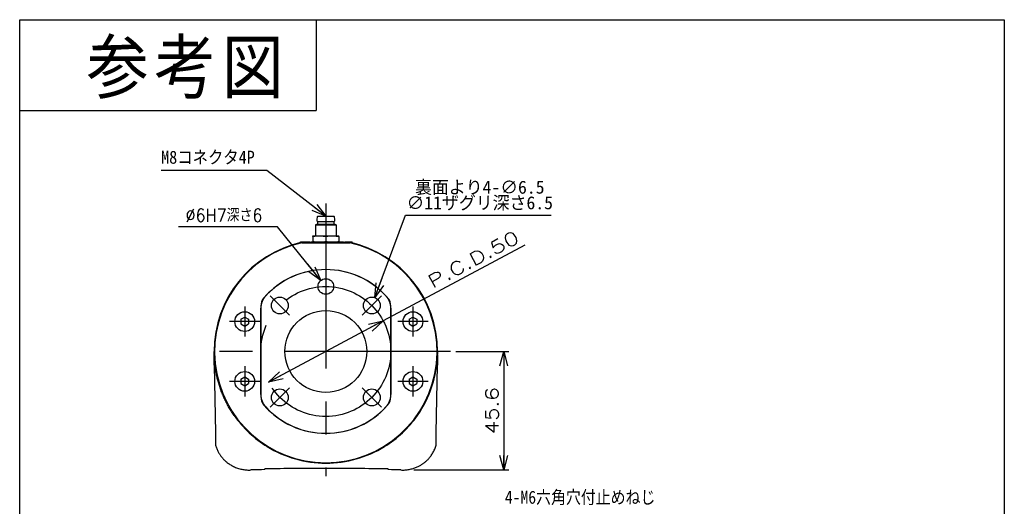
# Model space of a CAD drawing. Extents: x 0 to 189, y 0 to 277.
# Tile 3 of 3: x 0 to 189, y 183 to 277. Entities that reach past the tile are written whole.
import ezdxf

# ---------------------------------------------------------------- set-up
doc = ezdxf.new("R2010")
doc.units = 0
doc.linetypes.add('CENTER', pattern=[50.8, 31.75, -6.35, 6.35, -6.35])
doc.linetypes.add('NON_PLOTING', pattern=[0])
doc.layers.get('0').update_dxf_attribs({"linetype": 'CONTINUOUS'})
doc.layers.get('DEFPOINTS').update_dxf_attribs({"linetype": 'CONTINUOUS'})
doc.layers.add('LY_3', color=254, linetype='CONTINUOUS')
doc.styles.add('MX_DIMTXSTY_2', font='txt.sh', dxfattribs={"width": 1.2, "bigfont": 'extfont'})
doc.styles.add('MX_DIMTXSTY_5', font='txt.sh', dxfattribs={"width": 0.9, "bigfont": 'extfont'})
doc.styles.add('MX_DIMTXSTY_6', font='txt.sh', dxfattribs={"width": 1.35, "bigfont": 'extfont'})
doc.styles.add('MX_NOTE_STANDARD', font='txt.sh', dxfattribs={"bigfont": 'extfont'})
doc.dimstyles.new('MX_DIMSTYLE_外形図', dxfattribs={"dimtxt": 2.5, "dimasz": 2.5, "dimexe": 1, "dimexo": 1, "dimgap": 1, "dimtad": 1, "dimlfac": 2, "dimdsep": 46, "dimtxsty": 'MX_NOTE_STANDARD', "dimblk1": 'OPEN30', "dimblk2": 'OPEN30', "dimsah": 1, "dimcen": 2.5, "dimadec": 0, "dimazin": 0, "dimtfac": 1, "dimtmove": 0, "dimatfit": 3, "dimldrblk": 'OPEN30', "dimfxl": 1, "dimtzin": 0, "dimarcsym": 0})
doc.dimstyles.new('MXDIMSTYLE', dxfattribs={"dimtxt": 2.5, "dimasz": 2.5, "dimexe": 1, "dimexo": 1, "dimgap": 1, "dimtad": 1, "dimdsep": 46, "dimtxsty": 'MX_NOTE_STANDARD', "dimblk1": 'OPEN30', "dimblk2": 'OPEN30', "dimsah": 1, "dimcen": 2.5, "dimadec": 0, "dimazin": 0, "dimtfac": 1, "dimtmove": 0, "dimatfit": 3, "dimldrblk": 'OPEN30', "dimfxl": 1, "dimtzin": 0, "dimarcsym": 0})

# ---------------------------------------------------------------- blocks, each defined once
blk = doc.blocks.new('_OPEN30')
at = {"color": 0, "linetype": 'ByBlock', "lineweight": -2}
for p, q in [((-1, 0.267949), (0, 0)), ((0, 0), (-1, -0.267949)), ((0, 0), (-1, 0))]:
    blk.add_line(p, q, dxfattribs=at)
blk = doc.blocks.new('*D8')
at = {"color": 22, "linetype": 'CONTINUOUS'}
for p, q in [((49.563353, 236.738985), (30.53801, 236.738985)), ((57.928851, 226.451774), (49.563353, 236.738985)), ((57.928851, 226.451774), (55.405183, 229.555176))]:
    blk.add_line(p, q, dxfattribs=at)
at = {"layer": 'DEFPOINTS', "color": 0, "linetype": 'CONTINUOUS'}
for p in [(57.928851, 226.451774), (59.821601, 224.124223)]:
    blk.add_point(p, dxfattribs=at)
at = {"color": 22, "linetype": 'CONTINUOUS', "xscale": 2.77, "yscale": 2.77, "zscale": 2.77, "rotation": 309.117802}
blk.add_blockref('_OPEN30', (57.928851, 226.451774), dxfattribs=at)
at = {"color": 22, "linetype": 'CONTINUOUS', "insert": (39.28801, 238.988985), "char_height": 2.5, "attachment_point": 5, "line_spacing_factor": 0.72, "style": 'MX_DIMTXSTY_5'}
blk.add_mtext('\\A1;∅6H7深さ6', dxfattribs=at)
blk = doc.blocks.new('_NONE')
at = {"color": 0, "linetype": 'ByBlock', "lineweight": -2}
blk.add_circle((0, 0), 0.25, dxfattribs=at)
blk = doc.blocks.new('*D10')
at = {"color": 22, "linetype": 'CONTINUOUS'}
for p, q in [((68.283376, 223.14884), (74.216986, 239.011756)), ((74.216986, 239.011756), (102.232525, 239.011756)), ((68.283376, 223.14884), (69.684767, 226.895319))]:
    blk.add_line(p, q, dxfattribs=at)
at = {"layer": 'DEFPOINTS', "color": 0, "linetype": 'CONTINUOUS'}
for p in [(68.283376, 223.14884), (67.144746, 220.104826)]:
    blk.add_point(p, dxfattribs=at)
at = {"color": 22, "linetype": 'CONTINUOUS', "xscale": 2.77, "yscale": 2.77, "zscale": 2.77, "rotation": 249.491415}
blk.add_blockref('_OPEN30', (68.283376, 223.14884), dxfattribs=at)
at = {"color": 22, "linetype": 'CONTINUOUS', "insert": (88.482525, 242.761756), "char_height": 2.5, "attachment_point": 5, "line_spacing_factor": 0.72}
blk.add_mtext('\\A1;裏面より4-∅6.5\\P∅11ザグリ深さ6.5', dxfattribs=at)
blk = doc.blocks.new('*D11')
at = {"color": 22, "linetype": 'CONTINUOUS'}
for p, q in [((97.156013, 233.239937), (69.900291, 218.678257)), ((69.900291, 218.678257), (47.849971, 206.897621))]:
    blk.add_line(p, q, dxfattribs=at)
at = {"layer": 'DEFPOINTS', "color": 0, "linetype": 'CONTINUOUS'}
for p in [(69.900291, 218.678257), (47.849971, 206.897621)]:
    blk.add_point(p, dxfattribs=at)
at = {"color": 22, "linetype": 'CONTINUOUS', "xscale": 2.77, "yscale": 2.77, "zscale": 2.77}
for p, rotation in [((69.900291, 218.678257), 28.11387), ((47.849971, 206.897621), 208.11387)]:
    blk.add_blockref('_OPEN30', p, dxfattribs=dict(at, rotation=rotation))
at = {"color": 22, "linetype": 'CONTINUOUS', "insert": (87.275628, 230.512212), "char_height": 2.5, "attachment_point": 5, "rotation": 28.11384438, "line_spacing_factor": 0.72, "style": 'MX_DIMTXSTY_6'}
blk.add_mtext('\\A1;P.C.D.50', dxfattribs=at)
blk = doc.blocks.new('*D12')
at = {"color": 22, "linetype": 'CONTINUOUS'}
for p, q in [((83.875466, 212.788333), (94.084284, 212.788333)), ((93.084284, 212.788333), (93.084284, 189.988333)), ((75.809162, 189.988333), (94.084284, 189.988333))]:
    blk.add_line(p, q, dxfattribs=at)
at = {"layer": 'DEFPOINTS', "color": 0, "linetype": 'CONTINUOUS'}
for p in [(82.875466, 212.788333), (74.809162, 189.988333), (93.084284, 189.988333)]:
    blk.add_point(p, dxfattribs=at)
at = {"color": 22, "linetype": 'CONTINUOUS', "xscale": 2.77, "yscale": 2.77, "zscale": 2.77}
for p, rotation in [((93.084284, 212.788333), 90), ((93.084284, 189.988333), 270)]:
    blk.add_blockref('_OPEN30', p, dxfattribs=dict(at, rotation=rotation))
at = {"color": 22, "linetype": 'CONTINUOUS', "insert": (90.834284, 201.388333), "char_height": 2.5, "attachment_point": 5, "rotation": 90, "line_spacing_factor": 0.72, "style": 'MX_DIMTXSTY_2'}
blk.add_mtext('\\A1;45.6', dxfattribs=at)

msp = doc.modelspace()

# ---------------------------------------------------------------- linework, layer by layer
at = {"color": 150, "linetype": 'CONTINUOUS'}
for p in [(57, 276.625), (0, 259.125)]:
    msp.add_line(p, (57, 259.125), dxfattribs=at)
at = {"color": 7, "linetype": 'CENTER'}
for p, q in [((58.8751, 241.288), (58.8751, 188.788)), ((51.8925, 219.7707), (48.1802, 223.483)), ((65.8578, 219.7704), (69.5701, 223.4827)), ((43.2752, 221.438), (43.2752, 215.638)), ((75.6252, 221.438), (75.6252, 215.638)), ((46.1752, 218.538), (40.3752, 218.538)), ((78.5252, 218.538), (72.7252, 218.538)), ((82.8755, 212.7883), (34.8748, 212.7883)), ((43.2752, 209.938), (43.2752, 204.138)), ((75.6252, 209.938), (75.6252, 204.138)), ((46.1752, 207.038), (40.3752, 207.038)), ((78.5252, 207.038), (72.7252, 207.038)), ((48.1803, 202.0927), (51.8927, 205.8051)), ((65.8579, 205.8054), (69.5702, 202.0931))]:
    msp.add_line(p, q, dxfattribs=at)
at = {"color": 254, "linetype": 'CONTINUOUS'}
for p, q in [((57.2368, 238.7038), (57.1502, 238.163)), ((57.3355, 238.788), (60.415, 238.788)), ((60.6007, 238.1597), (60.5137, 238.7038)), ((56.8735, 237.121), (57.1627, 237.288)), ((56.8753, 237.122), (56.8753, 235.038)), ((56.8753, 237.122), (60.277, 237.122)), ((57.1496, 237.9138), (57.1502, 237.913)), ((57.1502, 238.1645), (57.1502, 237.9115)), ((57.1502, 237.913), (57.2502, 237.788)), ((57.1627, 237.288), (60.0755, 237.288)), ((57.2502, 237.791), (57.2502, 237.288)), ((57.2502, 237.788), (60.0142, 237.788)), ((60.0733, 237.788), (60.0142, 237.788)), ((60.0733, 237.788), (60.5002, 237.788)), ((60.0755, 237.288), (60.5877, 237.288)), ((60.3498, 237.122), (60.277, 237.122)), ((60.3498, 237.122), (60.8752, 237.122)), ((60.4996, 237.7872), (60.6008, 237.9138)), ((60.5002, 237.288), (60.5002, 237.788)), ((60.5877, 237.288), (60.8752, 237.122)), ((60.6002, 238.163), (60.6002, 238.1646)), ((60.6002, 237.913), (60.6002, 238.163)), ((60.6002, 237.9115), (60.6002, 237.913)), ((60.8769, 237.121), (60.8752, 237.122)), ((60.8752, 237.122), (60.8752, 235.038)), ((56.3752, 234.9344), (56.3752, 235.038)), ((56.3752, 235.038), (57.6252, 235.038)), ((56.3752, 234.9344), (56.3752, 233.8916)), ((57.6252, 235.038), (60.1252, 235.038)), ((58.8752, 234.9344), (58.8752, 233.8916)), ((60.1252, 235.038), (61.3752, 235.038)), ((61.3752, 234.9344), (61.3752, 235.038)), ((61.3752, 234.9344), (61.3752, 233.8916)), ((53.9978, 233.888), (54.6313, 233.888)), ((53.9978, 233.7275), (53.9978, 233.888)), ((54.2655, 233.788), (63.485, 233.788)), ((54.2763, 233.688), (63.4741, 233.688)), ((54.6313, 233.888), (54.8972, 233.888)), ((54.8972, 233.888), (55.1291, 233.888)), ((55.1291, 233.888), (55.8276, 233.888)), ((55.8276, 233.888), (55.8276, 233.788)), ((56.0199, 233.888), (56.0199, 233.788)), ((56.0199, 233.888), (56.3752, 233.888)), ((56.3752, 233.788), (56.3752, 233.8916)), ((61.3751, 233.888), (61.5588, 233.888)), ((61.3752, 233.788), (61.3752, 233.8916)), ((61.5588, 233.888), (62.0087, 233.888)), ((62.0087, 233.888), (62.2984, 233.888)), ((62.2984, 233.888), (62.2984, 233.788)), ((62.5105, 233.888), (62.5105, 233.788)), ((62.5105, 233.888), (62.804, 233.888)), ((62.804, 233.888), (63.2316, 233.888)), ((63.2316, 233.888), (63.6593, 233.888)), ((63.6593, 233.888), (63.9528, 233.888)), ((63.9528, 233.6798), (63.9528, 233.888)), ((46.3702, 221.4844), (46.3702, 204.0916)), ((46.3802, 204.4814), (46.3802, 221.0946)), ((71.3702, 221.0946), (71.3702, 204.4814)), ((71.3802, 204.0916), (71.3802, 221.4844)), ((42.5252, 218.971), (43.2752, 219.404)), ((42.5252, 218.971), (42.5252, 218.105)), ((42.5252, 218.105), (43.2752, 217.672)), ((43.2752, 219.404), (44.0252, 218.971)), ((43.2752, 217.672), (44.0252, 218.105)), ((44.0252, 218.971), (44.0252, 218.105)), ((74.8752, 218.971), (75.6252, 219.404)), ((74.8752, 218.971), (74.8752, 218.105)), ((74.8752, 218.105), (75.6252, 217.672)), ((75.6252, 219.404), (76.3752, 218.971)), ((75.6252, 217.672), (76.3752, 218.105)), ((76.3752, 218.971), (76.3752, 218.105)), ((37.3752, 212.788), (37.4752, 212.788)), ((37.3753, 212.7357), (37.3752, 212.788)), ((37.4752, 212.788), (37.3752, 212.788)), ((37.3838, 212.1805), (37.3753, 212.7357)), ((37.3835, 212.1927), (37.3838, 212.1801)), ((80.2752, 212.788), (80.3752, 212.788)), ((80.3752, 212.788), (80.2752, 212.788)), ((80.3752, 212.7357), (80.3666, 212.1805)), ((80.3751, 212.7276), (80.3752, 212.7359)), ((80.3752, 212.788), (80.3752, 212.7357)), ((37.4167, 210.1272), (37.643, 197.1613)), ((80.1075, 197.1613), (80.3338, 210.1272)), ((42.5252, 207.471), (43.2752, 207.904)), ((42.5252, 207.471), (42.5252, 206.605)), ((42.5252, 206.605), (43.2752, 206.172)), ((43.2752, 207.904), (44.0252, 207.471)), ((43.2752, 206.172), (44.0252, 206.605)), ((44.0252, 207.471), (44.0252, 206.605)), ((74.8752, 207.471), (75.6252, 207.904)), ((74.8752, 207.471), (74.8752, 206.605)), ((74.8752, 206.605), (75.6252, 206.172)), ((75.6252, 207.904), (76.3752, 207.471)), ((75.6252, 206.172), (76.3752, 206.605)), ((76.3752, 207.471), (76.3752, 206.605)), ((37.643, 197.1613), (37.6865, 194.6695)), ((80.064, 194.6695), (80.1075, 197.1613)), ((47.1592, 190.0612), (47.1592, 190.21)), ((70.8913, 190.0534), (70.8913, 190.2073))]:
    msp.add_line(p, q, dxfattribs=at)
for centre, radius in [((58.8752, 225.288), 1.5), ((50.0364, 221.6268), 1.625), ((67.7141, 221.6268), 1.625), ((43.2752, 218.538), 1.9), ((58.8752, 212.788), 7.875), ((75.6252, 218.538), 1.9), ((43.2752, 207.038), 1.9), ((75.6252, 207.038), 1.9), ((50.0364, 203.9492), 1.625), ((67.7141, 203.9492), 1.625)]:
    msp.add_circle(centre, radius, dxfattribs=at)
at = {"color": 7, "linetype": 'CENTER'}
msp.add_circle((58.8751, 212.7879), 12.5, dxfattribs=at)
at = {"color": 254, "linetype": 'CONTINUOUS'}
for centre, radius, start, end in [((57.3355, 238.688), 0.1, 90, 170.688711), ((60.415, 238.688), 0.1, 9.374428, 90), ((58.8752, 212.788), 21.5, 102.380799, 180), ((58.8752, 212.788), 21.4, 102.409806, 77.590194), ((58.8752, 212.788), 21.5, 0, 77.619201), ((58.8752, 212.788), 15.7562, 40.997489, 139.002511), ((58.8752, 212.788), 15.7438, 42.72146, 137.27854), ((49.8802, 221.0946), 3.5, 137.27854, 180), ((67.8702, 221.0946), 3.5, 0, 42.72146), ((48.8702, 221.4844), 2.5, 139.002511, 180), ((68.8802, 221.4844), 2.5, 0, 40.997489), ((57.2467, 212.7634), 19.8714, 180.079319, 181.645907), ((58.8742, 212.7883), 21.501, 325.046579, 358.380031), ((60.4291, 212.7641), 19.946, 358.322325, 359.89523), ((836.0225, 257.6755), 799.9416, 183.279199, 183.313196), ((-406.9755, 204.5359), 444.4273, 0.721003, 0.934868), ((524.7248, 204.5359), 444.4262, 179.065132, 179.279043), ((140.9328, 210.7211), 60.5844, 178.731554, 178.992057), ((48.8702, 204.0916), 2.5, 180, 220.997489), ((49.8802, 204.4814), 3.5, 180, 222.72146), ((67.8702, 204.4814), 3.5, 317.27854, 0), ((68.8802, 204.0916), 2.5, 319.002511, 0), ((58.8752, 212.788), 15.7562, 220.997489, 319.002511), ((58.8752, 212.788), 15.7438, 222.72146, 317.27854), ((58.8753, 212.7881), 21.5001, 214.954297, 238.352167), ((58.8752, 212.7881), 21.5001, 301.647832, 325.045703), ((58.8753, 212.7884), 21.5004, 238.352492, 269.999726), ((58.8751, 212.7883), 21.5003, 270.000253, 301.647529), ((58.4888, -254.1124), 444.3181, 91.461137, 91.812559), ((58.3474, -1070.5671), 1260.8268, 89.976015, 90.508434), ((59.4025, -1070.7064), 1260.9661, 89.477965, 90.023956), ((59.4138, -1021.1235), 1211.3818, 89.457134, 90.025474), ((59.253, -254.4039), 444.6096, 88.187292, 88.500033)]:
    msp.add_arc(centre, radius, start, end, dxfattribs=at)
for points, start_tangent, end_tangent in [([(56.3752, 234.9344), (56.7426, 234.9845), (57.1828, 235.0241), (57.6252, 235.038)], (0.98780219, 0.15571392), (0.99999794, 0.00202888)), ([(57.6252, 235.038), (57.9949, 235.0283), (58.3647, 235), (58.6202, 234.9706), (58.8752, 234.9344)], (0.99999925, -0.00122553), (0.98804747, -0.1541499)), ([(58.8752, 234.9344), (59.2424, 234.9845), (59.6827, 235.0241), (60.1252, 235.038)], (0.98780279, 0.15571015), (0.99999795, 0.00202679)), ([(60.1252, 235.038), (60.4951, 235.0283), (60.865, 235), (61.1204, 234.9706), (61.3752, 234.9344)], (0.99999925, -0.00122872), (0.98804806, -0.15414615)), ([(57.6252, 233.788), (57.2551, 233.7977), (56.8851, 233.8261), (56.6299, 233.8554), (56.3752, 233.8916)], (-0.99999923, 0.0012417), (-0.98804743, 0.15415017)), ([(58.8752, 233.8916), (58.5077, 233.8415), (58.0676, 233.8018), (57.6252, 233.788)], (-0.98780287, -0.15570963), (-0.99999794, -0.00202885)), ([(60.1252, 233.788), (59.7551, 233.7977), (59.3851, 233.8261), (59.1299, 233.8554), (58.8752, 233.8916)], (-0.99999923, 0.00124176), (-0.98804743, 0.15415017)), ([(61.3752, 233.8916), (61.0077, 233.8415), (60.5676, 233.8018), (60.1252, 233.788)], (-0.98780287, -0.15570963), (-0.99999794, -0.00202879)), ([(41.2536, 200.4702), (40.7603, 201.2081), (40.2974, 201.9663), (39.8661, 202.743), (39.4677, 203.5362), (39.1002, 204.3503), (38.7666, 205.1797), (38.4676, 206.0223), (38.2041, 206.8757), (37.9981, 207.6506), (37.821, 208.4331), (37.6731, 209.2217), (37.5548, 210.0147), (37.4764, 210.7053), (37.4202, 211.3985), (37.3865, 212.093), (37.3838, 212.1805)], (-0.57283564, 0.81967026), (-0.02858831, 0.99959127)), ([(37.3872, 212.0636), (37.3872, 212.0635), (37.3873, 212.059), (37.3874, 212.0532), (37.3875, 212.0467), (37.3877, 212.0396), (37.3878, 212.032), (37.388, 212.0217), (37.3883, 212.0107), (37.3885, 211.999), (37.3888, 211.9867), (37.3891, 211.9738), (37.3893, 211.9634), (37.3895, 211.9527), (37.3898, 211.9419), (37.39, 211.9309), (37.3902, 211.9199), (37.3904, 211.9088), (37.3906, 211.9001), (37.3908, 211.8915), (37.391, 211.8829), (37.3911, 211.876)], (-0.06299097, -0.9980141), (0.01948764, -0.9998101)), ([(37.6859, 194.6713), (37.713, 194.585), (37.8289, 194.2541), (37.9541, 193.9471), (38.1017, 193.6322), (38.2527, 193.3478), (38.4032, 193.0936), (38.5496, 192.8688), (38.695, 192.6637), (38.8314, 192.4853), (38.9857, 192.2977), (39.1396, 192.1238), (39.3157, 191.9389), (39.5157, 191.7455), (39.7411, 191.5459), (39.9933, 191.3432), (40.2733, 191.1407), (40.5819, 190.9421), (40.9194, 190.7511), (41.2855, 190.5721), (41.6795, 190.4092), (42.0998, 190.2666), (42.5442, 190.1485), (42.915, 190.074), (43.2976, 190.0193), (43.6897, 189.9858), (44.0891, 189.9746), (44.433, 189.9833)], (0.29312179, -0.95607511), (0.99875773, 0.04982973)), ([(73.3177, 189.9832), (73.6951, 189.9746), (74.1222, 189.9896), (74.5351, 190.0292), (74.9309, 190.0912), (75.3072, 190.1725), (75.6622, 190.2701), (75.9943, 190.3809), (76.3027, 190.5014), (76.6192, 190.6442), (76.9053, 190.7909), (77.1611, 190.9375), (77.3875, 191.0804), (77.5941, 191.2226), (77.7741, 191.3563), (77.9642, 191.5081), (78.1404, 191.6597), (78.3278, 191.8335), (78.5242, 192.031), (78.7269, 192.2538), (78.9332, 192.5033), (79.1397, 192.7806), (79.3429, 193.0867), (79.5387, 193.4217), (79.7232, 193.7856), (79.892, 194.1776), (80.041, 194.5963), (80.0647, 194.6718)], (0.99875933, -0.04979766), (0.2930478, 0.95609779))]:
    msp.add_spline(points, degree=3, dxfattribs=dict(at, start_tangent=start_tangent, end_tangent=end_tangent))
at = {"layer": 'DEFPOINTS', "color": 254, "linetype": 'NON_PLOTING'}
for p, q in [((57.2368, 238.7038), (57.2553, 238.7038)), ((62.2984, 233.888), (62.2984, 233.788)), ((63.9528, 233.6798), (63.9528, 233.888))]:
    msp.add_line(p, q, dxfattribs=at)
at = {"layer": 'LY_3', "color": 150, "linetype": 'CONTINUOUS'}
for p, q in [((0, 276.625), (189.3573, 276.625)), ((0, 0), (0, 276.625)), ((189.3573, 276.625), (189.3573, 0))]:
    msp.add_line(p, q, dxfattribs=at)

# ---------------------------------------------------------------- texts
at = {"color": 7, "linetype": 'CONTINUOUS', "line_spacing_factor": 0.72}
for s, insert, char_height, attachment_point in [('\\T1.095445;\\W0.912871;\\A1;参考図', (12.8935, 272.5523), 10, 1), ('\\W0.909091;\\A1;M8コネク\\M+1835E4P', (27.2061, 250.0896), 2.5, 4), ('\\W0.882353;\\A1;4-M6六角穴付止めねじ', (93.3103, 184.5984), 2.5, 4)]:
    msp.add_mtext(s, dxfattribs=dict(at, insert=insert, char_height=char_height, attachment_point=attachment_point))

# ---------------------------------------------------------------- dimensions: what is measured, and where the dimension line sits
at = {"color": 22, "linetype": 'CONTINUOUS'}
for p1, p2, text, override, picture, middle in [((67.1447, 220.1048), (68.2834, 223.1488), '\\A1;裏面より4-<>\\P∅11ザグリ深さ6.5', {"dimasz": 2.77, "dimtih": 1, "dimtoh": 1, "dimblk1": 'NONE', "dimcen": 0, "dimtofl": 0, "dimtzin": 8}, '*D10', (88.4825, 239.0118)), ((59.8216, 224.1242), (57.9289, 226.4518), '\\A1;<>H7深さ6', {"dimasz": 2.77, "dimtih": 1, "dimtoh": 1, "dimtxsty": 'MX_DIMTXSTY_5', "dimblk1": 'NONE', "dimcen": 0, "dimtofl": 0, "dimtzin": 8}, '*D8', (39.288, 236.739)), ((47.85, 206.8976), (69.9003, 218.6783), '\\A1;P.C.D.<>', {"dimasz": 2.77, "dimpost": '{<>}', "dimtxsty": 'MX_DIMTXSTY_6', "dimcen": 0, "dimatfit": 2, "dimtzin": 8}, '*D11', (88.3359, 228.5277))]:
    dim = msp.add_diameter_dim_2p(p1=p1, p2=p2, text=text, dimstyle='MX_DIMSTYLE_外形図', override=override, dxfattribs=at)
    dim.commit()
    dim.dimension.update_dxf_attribs({"geometry": picture, "text_midpoint": middle, "dimtype": 131})
dim = msp.add_linear_dim(base=(93.0843, 189.9883), p1=(82.8755, 212.7883), p2=(74.8092, 189.9883), angle=90, text='\\A1;<>', dimstyle='MX_DIMSTYLE_外形図', override={"dimasz": 2.77, "dimtxsty": 'MX_DIMTXSTY_2', "dimtzin": 8}, dxfattribs=at)
dim.commit()
dim.dimension.update_dxf_attribs({"geometry": '*D12', "text_midpoint": (93.0843, 201.3883), "dimtype": 128})

# ---------------------------------------------------------------- leaders
at = {"color": 7, "linetype": 'CONTINUOUS'}
msp.add_leader([(58.8751, 238.788), (47.4993, 247.5896), (27.2061, 247.5896)], dimstyle='MXDIMSTYLE', override={"dimasz": 2.77}, dxfattribs=at)

doc.saveas('drawing.dxf')
